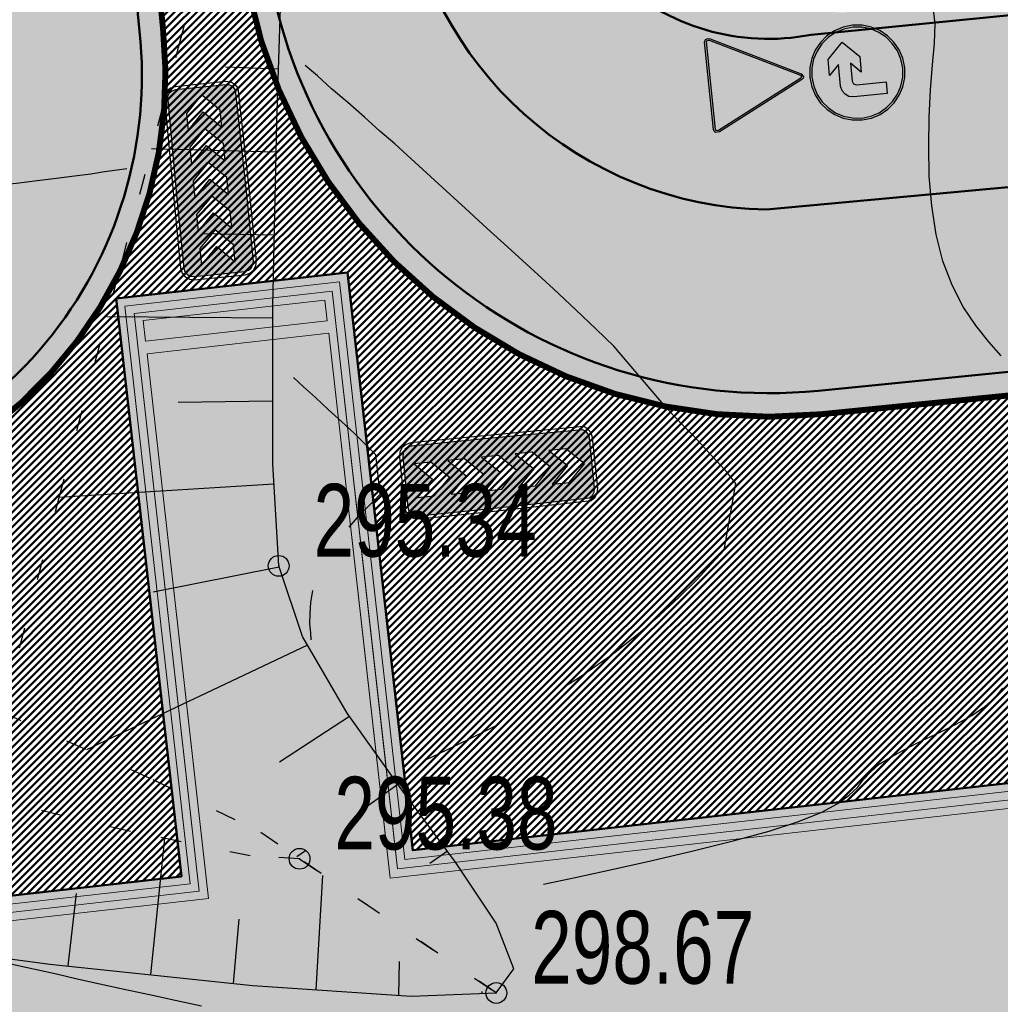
# Model space of a CAD drawing. Extents: x 2931 to 5026, y -2784 to 809.
# Tile 9 of 170: x 3196 to 3220, y -2550 to -2526. Entities that reach past the tile are written whole.
import ezdxf

# ---------------------------------------------------------------- set-up
doc = ezdxf.new("R2010")
doc.units = 0
doc.header["$MEASUREMENT"] = 0
doc.linetypes.add('CONTI', pattern=[0])
doc.linetypes.add('STROT', pattern=[1.7, 0.5, -1.2])
doc.layers.add('.', color=7, linetype='Continuous', lineweight=15)
for name, color, linetype in [('GORIZDEFAULT', 32, 'CONTI'), ('OTKOSDEFAULT', 32, 'CONTI'), ('PDF_2D - Общий', 7, 'Continuous'), ('PI_OTDEFAULT', 172, 'CONTI'), ('PI_TTDEFAULT', 5, 'CONTI')]:
    doc.layers.add(name, color=color, linetype=linetype)
doc.styles.add('SHRFT', font='TXT', dxfattribs={"width": 0.75})
pattern_1 = [(45, (0, -760.2495699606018), (-0.08838834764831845, 0.08838834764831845), [])]

# ---------------------------------------------------------------- blocks, each defined once
blk = doc.blocks.new('Б')
at = {"layer": '.', "transparency": 33554625}
h = blk.add_hatch(color=256, dxfattribs=at)
h.dxf.hatch_style = 1
h.set_gradient(color1=(0, 127, 255), color2=(0, 127, 255), tint=0.6399999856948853)
h.paths.add_polyline_path([(1382308.787029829, -88789.23725388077), (1382404.37230982, -88674.51341388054), (1382475.443029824, -88543.33901387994), (1382519.203669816, -88398.61709388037), (1382535.546709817, -88242.82061388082), (1382519.203669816, -88087.13165388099), (1382475.443029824, -87942.30221387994), (1382404.37230982, -87811.23533388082), (1382308.787029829, -87696.40397388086), (1382194.063189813, -87600.81869387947), (1382062.888789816, -87529.74797388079), (1381918.05934982, -87486.09485388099), (1381762.370389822, -87469.64429388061), (1381606.681429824, -87486.09485388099), (1381461.851989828, -87529.74797388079), (1381330.677589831, -87600.81869387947), (1381215.953749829, -87696.40397388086), (1381123.056469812, -87808.43981388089), (1381049.29774982, -87939.61421388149), (1381005.537109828, -88084.4436538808), (1380989.194069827, -88242.82061388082), (1381005.537109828, -88398.61709388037), (1381049.29774982, -88543.33901387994), (1381123.056469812, -88674.51341388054), (1381215.953749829, -88789.23725388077), (1381330.677589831, -88882.13453388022), (1381461.851989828, -88955.89325388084), (1381606.681429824, -88999.65389388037), (1381762.370389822, -89015.99693387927), (1381918.05934982, -88999.65389388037), (1382062.888789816, -88955.89325388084), (1382194.063189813, -88882.13453388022)])
h.paths.add_polyline_path([(1381762.370389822, -88311.20333388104), (1381931.714389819, -88141.75181388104), (1381628.507989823, -88141.75181388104), (1381579.371349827, -88160.89037387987), (1381560.232789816, -88210.0270138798), (1381560.232789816, -88712.79053387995), (1381357.987669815, -88712.79053387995), (1381357.987669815, -88141.75181388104), (1381374.438229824, -88062.50957388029), (1381418.091349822, -87999.71789387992), (1381480.990549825, -87955.95725388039), (1381560.232789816, -87939.61421388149), (1381931.714389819, -87939.61421388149), (1381762.370389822, -87772.95821387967), (1382030.09518982, -87772.95821387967), (1382300.615509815, -88040.68301388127), (1382030.09518982, -88311.20333388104)], flags=16)
at = {"color": 5}
blk.add_lwpolyline([(1382568.340309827, -88242.82061388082), (1382551.889749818, -88078.96013388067), (1382505.548629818, -87928.64717388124), (1382431.682389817, -87792.09677388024), (1382333.409109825, -87671.8894138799), (1382213.201749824, -87573.50861388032), (1382076.543829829, -87499.74989388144), (1381926.338389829, -87453.30125387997), (1381762.370389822, -87436.85069387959), (1381601.197909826, -87453.30125387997), (1381448.196949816, -87499.74989388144), (1381311.53902982, -87573.50861388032), (1381191.33166982, -87671.8894138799), (1381093.058389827, -87792.09677388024), (1381019.192149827, -87928.64717388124), (1380972.851029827, -88078.96013388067), (1380956.400469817, -88242.82061388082), (1380972.851029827, -88404.1006138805), (1381019.192149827, -88557.10157388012), (1381093.058389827, -88693.65197388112), (1381191.33166982, -88813.85933388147), (1381311.53902982, -88912.24013388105), (1381448.196949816, -88988.68685388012), (1381601.197909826, -89035.13549387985), (1381762.370389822, -89051.58605388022), (1381926.338389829, -89035.13549387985), (1382076.543829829, -88988.68685388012), (1382213.201749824, -88912.24013388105), (1382333.409109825, -88813.85933388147), (1382431.682389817, -88693.65197388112), (1382505.548629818, -88557.10157388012), (1382551.889749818, -88404.1006138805), (1382568.340309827, -88242.82061388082)], dxfattribs=at)
blk.add_lwpolyline([(1382535.546709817, -88242.82061388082), (1382519.203669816, -88087.13165388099), (1382475.443029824, -87942.30221387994), (1382404.37230982, -87811.23533388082), (1382308.787029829, -87696.40397388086), (1382194.063189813, -87600.81869387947), (1382062.888789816, -87529.74797388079), (1381918.05934982, -87486.09485388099), (1381762.370389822, -87469.64429388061), (1381606.681429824, -87486.09485388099), (1381461.851989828, -87529.74797388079), (1381330.677589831, -87600.81869387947), (1381215.953749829, -87696.40397388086), (1381123.056469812, -87808.43981388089), (1381049.29774982, -87939.61421388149), (1381005.537109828, -88084.4436538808), (1380989.194069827, -88242.82061388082), (1381005.537109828, -88398.61709388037), (1381049.29774982, -88543.33901387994), (1381123.056469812, -88674.51341388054), (1381215.953749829, -88789.23725388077), (1381330.677589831, -88882.13453388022), (1381461.851989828, -88955.89325388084), (1381606.681429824, -88999.65389388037), (1381762.370389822, -89015.99693387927), (1381918.05934982, -88999.65389388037), (1382062.888789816, -88955.89325388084), (1382194.063189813, -88882.13453388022), (1382308.787029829, -88789.23725388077), (1382404.37230982, -88674.51341388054), (1382475.443029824, -88543.33901387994), (1382519.203669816, -88398.61709388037), (1382535.546709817, -88242.82061388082)], close=True, dxfattribs=at)
at = {"color": 7}
blk.add_lwpolyline([(1381560.232789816, -88712.79053387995), (1381357.987669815, -88712.79053387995), (1381357.987669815, -88141.75181388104), (1381374.438229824, -88062.50957388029), (1381418.091349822, -87999.71789387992), (1381480.990549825, -87955.95725388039), (1381560.232789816, -87939.61421388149), (1381931.714389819, -87939.61421388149), (1381762.370389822, -87772.95821387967), (1382030.09518982, -87772.95821387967), (1382300.615509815, -88040.68301388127), (1382030.09518982, -88311.20333388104), (1381762.370389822, -88311.20333388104), (1381931.714389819, -88141.75181388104), (1381628.507989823, -88141.75181388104), (1381579.371349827, -88160.89037387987), (1381560.232789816, -88210.0270138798), (1381560.232789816, -88712.79053387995)], close=True, dxfattribs=at)
blk = doc.blocks.new('РАПРА')
at = {"layer": '.', "transparency": 33554625}
h = blk.add_hatch(color=256, dxfattribs=at)
h.dxf.hatch_style = 1
h.set_gradient(color1=(255, 0, 0), color2=(255, 0, 0), tint=0.6399999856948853)
h.paths.add_polyline_path([(1395798.936627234, -87488.78285388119), (1395736.03742723, -87499.74989387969), (1395684.212787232, -87535.23149387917), (1395651.419187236, -87587.16365388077), (1395637.764147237, -87649.95533388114), (1395637.764147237, -88510.6529338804), (1395651.419187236, -88573.44461388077), (1395684.212787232, -88622.5812538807), (1395736.03742723, -88658.17037388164), (1395798.936627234, -88671.82541388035), (1396981.87166724, -88671.82541388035), (1398716.099574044, -88658.17037388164), (1398768.031734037, -88622.5812538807), (1398800.717814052, -88573.44461388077), (1398814.480374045, -88510.6529338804), (1398814.480374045, -87649.95533388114), (1398800.717814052, -87587.16365388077), (1398768.031734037, -87535.23149387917), (1398716.099574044, -87499.74989387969), (1396981.87166724, -87488.78285388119)])
h.paths.add_polyline_path([(1396390.132953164, -87792.09677388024), (1396676.996313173, -87792.09677388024), (1396963.859673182, -88078.96013388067), (1396676.996313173, -88365.8234938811), (1396390.132953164, -88365.8234938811), (1396676.996313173, -88078.96013388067)], flags=16)
h.paths.add_polyline_path([(1396390.132953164, -88078.96013388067), (1396103.269593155, -88365.8234938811), (1395816.406233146, -88365.8234938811), (1396103.269593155, -88078.96013388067), (1395816.406233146, -87792.09677388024), (1396103.269593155, -87792.09677388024)], flags=16)
h.paths.add_polyline_path([(1396963.859673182, -87792.09677388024), (1397250.723033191, -87792.09677388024), (1397537.586393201, -88078.96013388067), (1397250.723033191, -88365.8234938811), (1396963.859673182, -88365.8234938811), (1397250.723033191, -88078.96013388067)], flags=16)
h.paths.add_polyline_path([(1397537.586393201, -87792.09677388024), (1397824.44975321, -87792.09677388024), (1398111.313113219, -88078.96013388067), (1397824.44975321, -88365.8234938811), (1397537.586393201, -88365.8234938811), (1397824.44975321, -88078.96013388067)], flags=16)
h.paths.add_polyline_path([(1398111.313113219, -87792.09677388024), (1398398.176473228, -87792.09677388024), (1398685.039833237, -88078.96013388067), (1398398.176473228, -88365.8234938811), (1398111.313113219, -88365.8234938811), (1398398.176473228, -88078.96013388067)], flags=16)
at = {"color": 1}
blk.add_lwpolyline([(1398866.305014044, -87649.95533388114), (1398849.961974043, -87565.33709387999), (1398803.513334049, -87496.95437387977), (1398737.926134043, -87450.50573388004), (1396981.87166724, -87434.16269388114), (1395798.936627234, -87434.16269388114), (1395714.210867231, -87450.50573388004), (1395645.935667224, -87496.95437387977), (1395599.487027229, -87565.33709387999), (1395583.036467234, -87649.95533388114), (1395583.036467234, -88510.6529338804), (1395599.487027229, -88592.58317388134), (1395645.935667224, -88660.8583738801), (1395714.210867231, -88707.30701387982), (1395798.936627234, -88723.7575738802), (1396981.87166724, -88723.7575738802), (1398737.926134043, -88707.30701387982), (1398806.201334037, -88660.8583738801), (1398852.649974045, -88592.58317388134), (1398869.100534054, -88510.6529338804), (1398866.305014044, -87649.95533388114)], dxfattribs=at)
blk.add_lwpolyline([(1398814.480374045, -87649.95533388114), (1398800.717814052, -87587.16365388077), (1398768.031734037, -87535.23149387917), (1398716.099574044, -87499.74989387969), (1396981.87166724, -87488.78285388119), (1395798.936627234, -87488.78285388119), (1395736.03742723, -87499.74989387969), (1395684.212787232, -87535.23149387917), (1395651.419187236, -87587.16365388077), (1395637.764147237, -87649.95533388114), (1395637.764147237, -88510.6529338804), (1395651.419187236, -88573.44461388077), (1395684.212787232, -88622.5812538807), (1395736.03742723, -88658.17037388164), (1395798.936627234, -88671.82541388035), (1396981.87166724, -88671.82541388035), (1398716.099574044, -88658.17037388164), (1398768.031734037, -88622.5812538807), (1398800.717814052, -88573.44461388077), (1398814.480374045, -88510.6529338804), (1398814.480374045, -87649.95533388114)], close=True, dxfattribs=at)
at = {"color": 7}
for points in [[(1395816.406233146, -87792.09677388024), (1396103.269593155, -88078.96013388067), (1395816.406233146, -88365.8234938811), (1396103.269593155, -88365.8234938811), (1396390.132953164, -88078.96013388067), (1396103.269593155, -87792.09677388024), (1396103.269593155, -87792.09677388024)], [(1396390.132953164, -87792.09677388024), (1396676.996313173, -88078.96013388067), (1396390.132953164, -88365.8234938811), (1396676.996313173, -88365.8234938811), (1396963.859673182, -88078.96013388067), (1396676.996313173, -87792.09677388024), (1396676.996313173, -87792.09677388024)], [(1396963.859673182, -87792.09677388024), (1397250.723033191, -88078.96013388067), (1396963.859673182, -88365.8234938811), (1397250.723033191, -88365.8234938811), (1397537.586393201, -88078.96013388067), (1397250.723033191, -87792.09677388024), (1397250.723033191, -87792.09677388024)], [(1397537.586393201, -87792.09677388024), (1397824.44975321, -88078.96013388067), (1397537.586393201, -88365.8234938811), (1397824.44975321, -88365.8234938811), (1398111.313113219, -88078.96013388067), (1397824.44975321, -87792.09677388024), (1397824.44975321, -87792.09677388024)], [(1398111.313113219, -87792.09677388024), (1398398.176473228, -88078.96013388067), (1398111.313113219, -88365.8234938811), (1398398.176473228, -88365.8234938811), (1398685.039833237, -88078.96013388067), (1398398.176473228, -87792.09677388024), (1398398.176473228, -87792.09677388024)]]:
    blk.add_lwpolyline(points, close=True, dxfattribs=at)
blk = doc.blocks.new('bstrtthtytt434')
at = {"layer": 'GORIZDEFAULT', "color": 32}
for points in [[(3208.946798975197, 476.114363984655), (3209.702525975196, 476.269854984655), (3210.587629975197, 476.467315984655), (3211.556541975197, 476.678049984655), (3212.543087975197, 476.913054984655), (3213.507575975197, 477.1517249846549), (3214.372074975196, 477.388877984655), (3215.100558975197, 477.625964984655), (3215.645246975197, 477.848259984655), (3216.028196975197, 478.052096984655), (3216.297189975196, 478.252203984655), (3216.496342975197, 478.441248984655), (3216.645500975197, 478.629535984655), (3216.810839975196, 478.8060659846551), (3217.023960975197, 478.9973239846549), (3217.317223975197, 479.179796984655), (3217.666359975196, 479.371119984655), (3218.057399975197, 479.5690789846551), (3218.470497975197, 479.763372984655), (3218.875504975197, 479.9635449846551), (3219.250364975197, 480.173260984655), (3219.567138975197, 480.388094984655), (3219.811861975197, 480.6058349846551), (3219.998499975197, 480.828693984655)], [(3219.954973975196, 488.832955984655), (3219.657784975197, 489.1724829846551), (3219.345868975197, 489.559791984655), (3219.044949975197, 490.013275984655), (3218.777084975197, 490.5292689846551), (3218.556242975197, 491.1099829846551), (3218.390513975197, 491.749540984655), (3218.287988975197, 492.442063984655), (3218.225154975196, 493.1551919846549), (3218.218192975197, 493.877169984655), (3218.221533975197, 494.579300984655), (3218.253568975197, 495.235862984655), (3218.308421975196, 495.8387659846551), (3218.354490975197, 496.361524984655), (3218.367504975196, 496.821775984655), (3218.323193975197, 497.237150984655)], [(3209.506216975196, 480.899408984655), (3209.785512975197, 481.0796699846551), (3210.070685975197, 481.2680209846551), (3210.668208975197, 481.6991419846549), (3211.221616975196, 482.137594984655), (3211.744875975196, 482.585589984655), (3212.212261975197, 483.024736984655), (3212.634078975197, 483.4351879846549), (3212.988268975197, 483.820609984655), (3213.293222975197, 484.155277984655), (3213.568896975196, 485.759647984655), (3213.371002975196, 486.014672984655), (3213.126778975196, 486.2909969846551), (3212.860497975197, 486.5709869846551), (3212.592003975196, 486.864944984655), (3212.327934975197, 487.1309659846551), (3212.080045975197, 487.3852319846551), (3211.880697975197, 487.604230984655), (3210.632339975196, 489.067446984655), (3210.210132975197, 489.473083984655), (3209.720991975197, 489.939710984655), (3209.183309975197, 490.441605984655), (3208.621357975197, 490.961133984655), (3208.077797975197, 491.454938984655), (3207.584991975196, 491.899507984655), (3207.164997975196, 492.2911769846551), (3205.665973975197, 493.664576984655), (3205.365877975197, 493.932051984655), (3205.009151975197, 494.240671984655), (3204.634032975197, 494.5750149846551), (3204.234642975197, 494.926991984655), (3203.845555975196, 495.259123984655), (3203.502796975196, 495.5699559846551), (3203.204913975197, 495.8234619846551)], [(3192.941344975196, 492.687278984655), (3193.281001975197, 492.7124389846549), (3193.704466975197, 492.750872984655), (3194.169835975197, 492.795942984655), (3194.679321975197, 492.8336819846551), (3195.200563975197, 492.887601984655), (3195.743862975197, 492.937855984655), (3196.265104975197, 492.9917759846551), (3196.756197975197, 493.055238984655), (3197.227444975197, 493.1083999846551), (3197.654575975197, 493.168890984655), (3198.047892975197, 493.216867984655), (3198.383124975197, 493.2699639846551), (3198.684543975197, 493.3105449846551), (3198.916122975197, 493.340063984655)], [(3204.263786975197, 484.708256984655), (3204.470270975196, 484.941418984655), (3204.673088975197, 485.152521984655), (3204.858273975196, 485.3393549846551), (3205.011856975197, 485.4997059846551), (3204.911413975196, 486.450289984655), (3204.673827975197, 486.684709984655), (3204.393577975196, 486.962486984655), (3204.083179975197, 487.249807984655), (3203.764691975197, 487.543006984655), (3203.454293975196, 487.830326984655), (3203.170378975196, 488.086045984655), (3202.926914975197, 488.312375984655)], [(3203.354887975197, 481.9941449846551), (3203.342307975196, 482.1639739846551), (3203.323090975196, 482.3757069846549), (3203.327385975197, 482.6197999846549), (3203.341223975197, 482.894041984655), (3203.388875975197, 483.1807979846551)], [(3206.130964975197, 479.111959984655), (3206.603600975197, 479.3371609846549), (3207.181342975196, 479.6219649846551), (3207.838469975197, 479.947978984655)], [(3195.488067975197, 474.3478299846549), (3195.732919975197, 474.293540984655), (3196.024100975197, 474.2179529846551), (3196.373366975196, 474.137245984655), (3196.780716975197, 474.051420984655), (3197.226304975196, 473.9501739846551), (3197.724099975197, 473.835718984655), (3198.266011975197, 473.713931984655), (3198.852038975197, 473.5848139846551), (3199.460124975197, 473.452030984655), (3200.082178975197, 473.3214599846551), (3200.712323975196, 473.185010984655)]]:
    blk.add_lwpolyline(points, dxfattribs=at)
at = {"layer": 'OTKOSDEFAULT', "color": 32, "linetype": 'STROT'}
for p, q in [((3201.605210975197, 501.7198549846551), (3200.214477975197, 496.4881379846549)), ((3200.214477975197, 496.4881379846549), (3198.710742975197, 490.794651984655)), ((3198.710742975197, 490.794651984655), (3197.320010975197, 485.562934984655)), ((3197.320010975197, 485.562934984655), (3196.307977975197, 481.737129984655)), ((3195.912403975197, 480.2569529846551), (3199.541463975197, 478.633862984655)), ((3199.541463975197, 478.633862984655), (3202.141054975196, 477.3631829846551)), ((3199.002414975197, 477.381534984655), (3195.061958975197, 478.303816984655)), ((3201.887677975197, 476.793270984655), (3199.002414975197, 477.381534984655)), ((3202.141054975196, 477.3631829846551), (3203.072877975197, 476.723255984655)), ((3203.072877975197, 476.723255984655), (3201.887677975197, 476.793270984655)), ((3203.072877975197, 476.723255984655), (3207.808468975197, 473.492779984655)), ((3207.808468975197, 473.492779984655), (3203.072877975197, 476.723255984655))]:
    blk.add_line(p, q, dxfattribs=at)
at = {"layer": 'OTKOSDEFAULT', "color": 32}
for p, q in [((3202.523277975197, 494.4769589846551), (3202.674022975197, 499.039772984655)), ((3202.560172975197, 495.735663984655), (3201.293376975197, 495.7784359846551)), ((3202.429098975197, 490.009013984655), (3202.523277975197, 494.4769589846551)), ((3202.504515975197, 493.736587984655), (3199.507008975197, 493.813088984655)), ((3202.462827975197, 491.739724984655), (3200.718147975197, 491.771240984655)), ((3202.426493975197, 486.228538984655), (3202.429098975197, 490.009013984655)), ((3202.429228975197, 489.736983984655), (3198.436261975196, 489.7703669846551)), ((3202.423566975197, 487.738667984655), (3200.151767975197, 487.708173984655)), ((3202.571768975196, 483.774460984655), (3202.426493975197, 486.228538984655)), ((3202.453930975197, 485.738898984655), (3197.278171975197, 485.420283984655)), ((3202.584283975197, 483.740646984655), (3199.551074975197, 483.138527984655)), ((3203.141636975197, 482.074916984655), (3202.571768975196, 483.774460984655)), ((3204.221814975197, 480.2271029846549), (3203.141636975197, 482.074916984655)), ((3203.260841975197, 481.864702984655), (3197.946441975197, 479.3477289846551)), ((3204.276992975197, 480.149931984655), (3202.589463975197, 479.052185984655)), ((3205.537995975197, 478.3808729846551), (3204.221814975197, 480.2271029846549)), ((3205.437942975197, 478.515368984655), (3204.506010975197, 477.845143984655)), ((3206.822510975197, 476.644173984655), (3205.537995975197, 478.3808729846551)), ((3199.490772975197, 473.936551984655), (3199.831082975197, 477.212095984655)), ((3203.213945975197, 476.917420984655), (3203.008156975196, 476.7702789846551)), ((3206.630493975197, 476.907288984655), (3206.204945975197, 476.6107949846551)), ((3207.806929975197, 475.1749499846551), (3206.822510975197, 476.644173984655)), ((3203.472872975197, 473.564964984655), (3203.631099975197, 476.317684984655)), ((3197.503387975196, 474.144402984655), (3197.706944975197, 475.8876949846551)), ((3201.486247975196, 473.722821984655), (3201.620787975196, 475.269042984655)), ((3208.231673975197, 474.075271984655), (3207.806929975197, 475.1749499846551)), ((3191.801442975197, 474.887921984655), (3197.066648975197, 474.1897779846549)), ((3197.066648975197, 474.1897779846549), (3201.945044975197, 473.6737819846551)), ((3205.463163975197, 473.429165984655), (3205.476741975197, 474.247466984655)), ((3207.808468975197, 473.492779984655), (3208.231673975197, 474.075271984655)), ((3201.945044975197, 473.6737819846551), (3205.759463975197, 473.4116629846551)), ((3205.759463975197, 473.4116629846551), (3207.808468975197, 473.492779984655)), ((3207.466598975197, 473.481587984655), (3207.465839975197, 473.531582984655))]:
    blk.add_line(p, q, dxfattribs=at)
at = {"layer": 'PI_TTDEFAULT', "color": 0}
for centre in [(3202.571768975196, 483.774460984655), (3203.072877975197, 476.723255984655), (3207.808468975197, 473.492779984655)]:
    blk.add_circle(centre, 0.25, dxfattribs=at)
for p in [(3202.571768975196, 483.774460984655), (3203.072877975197, 476.723255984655), (3207.808468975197, 473.492779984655)]:
    blk.add_point(p, dxfattribs=at)
at = {"layer": 'PI_OTDEFAULT', "color": 0, "style": 'SHRFT', "width": 0.75}
for s, p in [('295.34', (3203.410837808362, 483.9978176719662)), ('295.38', (3203.911946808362, 476.9466126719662)), ('298.67', (3208.647537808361, 473.7161366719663))]:
    blk.add_text(s, height=1.75, dxfattribs=at).set_placement(p)

msp = doc.modelspace()

# ---------------------------------------------------------------- hatches: boundary and pattern name
at = {"layer": '.', "linetype": 'ByBlock', "lineweight": 50}
h = msp.add_hatch(dxfattribs=at)
h.set_pattern_fill('ANSI31', color=252)
h.set_pattern_definition(pattern_1)
edge = h.paths.add_edge_path()
edge.add_line((3056.579508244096, -2312.821312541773), (3060.468574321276, -2322.03408438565))
edge.add_line((3060.468574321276, -2322.03408438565), (3091.428099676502, -2308.964875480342))
edge.add_arc((3092.594819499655, -2311.728707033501), 2.999999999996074, 59.08883293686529, 112.8864824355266, ccw=False)
edge.add_line((3094.135944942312, -2309.154812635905), (3125.421424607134, -2327.887068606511))
edge.add_arc((3123.880299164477, -2330.460963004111), 3.000000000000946, 6.846905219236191, 59.0888329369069, ccw=False)
edge.add_line((3126.858903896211, -2330.103312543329), (3145.92372928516, -2488.88006621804))
edge.add_line((3145.92372928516, -2488.88006621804), (3153.629677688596, -2553.057180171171))
edge.add_line((3153.629677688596, -2553.057180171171), (3155.627738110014, -2590.136361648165))
edge.add_line((3155.627738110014, -2590.136361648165), (3160.809987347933, -2689.926820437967))
edge.add_arc((3157.814024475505, -2690.082404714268), 2.999999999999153, -86.74722545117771, 2.9727744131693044, ccw=False)
edge.add_line((3157.984247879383, -2693.077571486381), (3050.375705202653, -2699.193255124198))
edge.add_line((3050.375705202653, -2699.193255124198), (3050.943116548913, -2709.177144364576))
edge.add_line((3050.943116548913, -2709.177144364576), (3313.191871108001, -2694.335524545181))
edge.add_line((3313.191871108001, -2694.335524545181), (3312.624459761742, -2684.351635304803))
edge.add_line((3312.624459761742, -2684.351635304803), (3173.95866141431, -2692.169702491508))
edge.add_arc((3173.788438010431, -2689.174535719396), 2.999999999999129, 182.972774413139, 273.2527745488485, ccw=False)
edge.add_line((3170.792475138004, -2689.330119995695), (3164.49681413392, -2568.651081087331))
edge.add_line((3164.49681413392, -2568.651081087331), (3163.4838931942, -2549.996359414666))
edge.add_line((3163.4838931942, -2549.996359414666), (3160.81852438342, -2528.100377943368))
edge.add_arc((3164.480270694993, -2528.433239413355), 3.67684413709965, 91.76941746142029, 174.8059522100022, ccw=False)
edge.add_line((3164.36673985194, -2524.758148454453), (3165.328204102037, -2524.665378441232))
edge.add_line((3165.328204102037, -2524.665378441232), (3157.302999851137, -2442.857136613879))
edge.add_arc((3156.299241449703, -2436.34407918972), 6.589950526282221, 187.8889569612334, 278.7611968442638, ccw=False)
edge.add_line((3149.771658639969, -2437.248573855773), (3140.934979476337, -2363.416485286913))
edge.add_line((3140.934979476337, -2363.416485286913), (3139.504408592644, -2350.754711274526))
edge.add_line((3139.504408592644, -2350.754711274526), (3136.203008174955, -2324.042627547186))
edge.add_arc((3133.224403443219, -2324.400278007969), 3.000000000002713, 6.84690521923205, 59.08883293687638)
edge.add_line((3134.765528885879, -2321.826383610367), (3099.87037971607, -2300.93282936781))
edge.add_arc((3101.693711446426, -2298.274062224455), 3.223907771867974, 157.9186088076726, 235.5584146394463, ccw=False)
edge.add_line((3098.706274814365, -2297.062120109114), (3108.700353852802, -2280.575790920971))
edge.add_arc((3111.264605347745, -2282.132908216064), 3.00000000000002, 58.73218183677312, 148.732181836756, ccw=False)
edge.add_line((3112.821722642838, -2279.568656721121), (3205.618491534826, -2335.918610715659))
edge.add_line((3205.618491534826, -2335.918610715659), (3207.292050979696, -2336.828718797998))
edge.add_line((3207.292050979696, -2336.828718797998), (3243.014474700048, -2350.174162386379))
edge.add_line((3243.014474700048, -2350.174162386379), (3266.942729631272, -2359.048636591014))
edge.add_line((3266.942729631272, -2359.048636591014), (3413.241120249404, -2447.108035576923))
edge.add_line((3413.241120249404, -2447.108035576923), (3418.398145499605, -2438.54035849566))
edge.add_line((3418.398145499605, -2438.54035849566), (3272.099754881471, -2350.480959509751))
edge.add_line((3272.099754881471, -2350.48095950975), (3270.420061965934, -2349.67270144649))
edge.add_line((3270.420061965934, -2349.67270144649), (3212.929790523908, -2328.350798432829))
edge.add_line((3212.929790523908, -2328.350798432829), (3210.80888251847, -2327.371105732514))
edge.add_line((3210.80888251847, -2327.371105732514), (3103.502412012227, -2262.210273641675))
edge.add_arc((3105.05952930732, -2259.646022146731), 2.999999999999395, 149.0720988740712, 238.7321818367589, ccw=False)
edge.add_line((3102.486085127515, -2258.104145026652), (3107.443599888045, -2249.829888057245))
edge.add_line((3107.443599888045, -2249.829888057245), (3098.865452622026, -2244.690297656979))
edge.add_line((3098.865452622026, -2244.69029765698), (3093.95672483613, -2252.883127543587))
edge.add_arc((3091.383280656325, -2251.341250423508), 2.999999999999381, 238.7321818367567, 329.07209887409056, ccw=False)
edge.add_line((3089.826163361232, -2253.905501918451), (3029.258160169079, -2217.126158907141))
edge.add_line((3029.258160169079, -2217.126158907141), (3024.067769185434, -2225.673663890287))
edge.add_line((3024.067769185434, -2225.673663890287), (3099.145714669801, -2271.264031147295))
edge.add_arc((3097.588597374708, -2273.828282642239), 2.999999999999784, -31.267816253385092, 58.732181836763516, ccw=False)
edge.add_line((3100.152848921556, -2275.385399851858), (3084.60404677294, -2300.991074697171))
edge.add_line((3084.60404677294, -2300.991074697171), (3056.579508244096, -2312.821312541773))
h = msp.add_hatch(dxfattribs=at)
h.set_pattern_fill('ANSI31', color=72)
h.set_pattern_definition(pattern_1)
edge = h.paths.add_edge_path()
edge.add_line((3198.64854658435, -2533.091432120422), (3204.228626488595, -2532.461111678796))
edge.add_line((3204.228626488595, -2532.461111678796), (3205.797166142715, -2546.370449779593))
edge.add_line((3205.797166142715, -2546.370449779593), (3240.426562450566, -2542.464707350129))
edge.add_line((3240.426562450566, -2542.464707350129), (3240.44861768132, -2542.6602551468))
edge.add_line((3240.44861768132, -2542.6602551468), (3240.049289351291, -2542.706391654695))
edge.add_line((3240.049289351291, -2542.706391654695), (3241.597948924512, -2556.425770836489))
edge.add_line((3241.597948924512, -2556.425770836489), (3241.996162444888, -2556.38075674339))
edge.add_line((3241.996162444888, -2556.38075674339), (3242.018783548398, -2556.580872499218))
edge.add_line((3242.018783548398, -2556.580872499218), (3164.317276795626, -2565.344584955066))
edge.add_line((3164.317276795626, -2565.344584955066), (3165.502113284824, -2587.921263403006))
edge.add_line((3165.502113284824, -2587.921263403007), (3169.410030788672, -2587.71068013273))
edge.add_line((3169.410030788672, -2587.71068013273), (3168.370118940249, -2569.242699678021))
edge.add_line((3168.370118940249, -2569.242699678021), (3257.968945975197, -2564.605967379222))
edge.add_line((3257.968945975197, -2564.605967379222), (3268.704736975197, -2563.456844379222))
edge.add_line((3268.704736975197, -2563.456844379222), (3270.714068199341, -2563.190893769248))
edge.add_line((3270.714068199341, -2563.190893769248), (3269.535281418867, -2553.679751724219))
edge.add_line((3269.535281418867, -2553.679751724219), (3268.265415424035, -2549.617480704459))
edge.add_line((3268.265415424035, -2549.617480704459), (3268.137689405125, -2536.980160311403))
edge.add_line((3268.137689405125, -2536.980160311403), (3268.591353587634, -2536.988949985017))
edge.add_line((3268.591353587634, -2536.988949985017), (3271.151259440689, -2516.901073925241))
edge.add_line((3271.151259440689, -2516.901073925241), (3253.464385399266, -2438.824788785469))
edge.add_line((3253.464385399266, -2438.82478878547), (3246.166203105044, -2403.193287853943))
edge.add_line((3246.166203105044, -2403.193287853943), (3240.206266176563, -2366.234493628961))
edge.add_line((3240.206266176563, -2366.234493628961), (3243.364342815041, -2350.778233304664))
edge.add_line((3243.364342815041, -2350.778233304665), (3206.455271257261, -2336.373664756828))
edge.add_line((3206.455271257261, -2336.373664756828), (3113.046281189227, -2283.05801545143))
edge.add_line((3113.046281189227, -2283.05801545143), (3101.14519328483, -2301.682377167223))
edge.add_line((3101.14519328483, -2301.682377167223), (3134.765528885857, -2321.826383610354))
edge.add_arc((3133.22440344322, -2324.400278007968), 3.000000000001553, 6.849462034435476, 59.088832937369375, ccw=False)
edge.add_line((3136.202992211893, -2324.042494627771), (3146.943135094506, -2413.472300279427))
edge.add_line((3146.943135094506, -2413.472300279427), (3222.727371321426, -2404.312809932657))
edge.add_arc((3223.040655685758, -2408.199481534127), 3.899277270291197, 6.922887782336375, 94.60835138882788, ccw=False)
edge.add_arc((3223.040740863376, -2408.199511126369), 3.899196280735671, -81.47081594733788, 6.923470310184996, ccw=False)
edge.add_line((3223.619042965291, -2412.05558403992), (3196.190003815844, -2415.370747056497))
edge.add_arc((3198.473142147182, -2432.932361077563), 17.70940449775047, 97.40732442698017, 105.2026607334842)
edge.add_arc((3203.298833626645, -2450.679680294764), 36.10110462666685, 105.2072041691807, 108.1649889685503)
edge.add_arc((3188.026555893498, -2402.977521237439), 13.9895464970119, 277.1896508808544, 286.6895548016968, ccw=False)
edge.add_line((3189.777404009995, -2416.85707245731), (3187.842487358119, -2417.090951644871))
edge.add_arc((3184.99443761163, -2418.945933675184), 3.398874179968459, 6.9207488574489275, 33.07686530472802, ccw=False)
edge.add_arc((3184.993523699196, -2418.946345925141), 3.399831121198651, -83.07989968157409, 6.925789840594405, ccw=False)
edge.add_arc((3184.99346771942, -2418.946030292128), 3.400151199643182, 163.5011670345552, 276.9203959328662, ccw=False)
edge.add_line((3181.733315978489, -2417.980401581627), (3147.972979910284, -2422.054859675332))
edge.add_line((3147.972979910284, -2422.054859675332), (3149.771658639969, -2437.248573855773))
edge.add_arc((3156.299241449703, -2436.34407918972), 6.589950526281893, 187.88895696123, 278.7611968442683)
edge.add_line((3157.302999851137, -2442.857136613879), (3156.287946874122, -2432.509773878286))
edge.add_arc((3165.559726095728, -2432.951981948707), 9.282318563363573, 100.07270603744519, 177.2694053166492, ccw=False)
edge.add_line((3163.936269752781, -2423.812735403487), (3168.630711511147, -2423.343163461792))
edge.add_arc((3169.037464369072, -2432.546792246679), 9.212612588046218, 9.79482017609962, 92.53053086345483, ccw=False)
edge.add_line((3178.11578730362, -2430.97953879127), (3178.310066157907, -2432.921798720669))
edge.add_line((3178.310066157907, -2432.921798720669), (3182.539779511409, -2439.693473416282))
edge.add_line((3182.539779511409, -2439.693473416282), (3183.799722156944, -2452.535855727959))
edge.add_line((3183.799722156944, -2452.535855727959), (3187.002343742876, -2452.215506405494))
edge.add_line((3187.002343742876, -2452.215506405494), (3189.210950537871, -2475.135808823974))
edge.add_line((3189.210950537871, -2475.135808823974), (3186.060597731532, -2475.450929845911))
edge.add_line((3186.060597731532, -2475.450929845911), (3186.254695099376, -2477.391375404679))
edge.add_line((3186.254695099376, -2477.391375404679), (3183.233715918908, -2482.554248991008))
edge.add_arc((3187.73220544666, -2482.106702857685), 4.520697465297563, 185.6815518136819, 272.2770185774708)
edge.add_line((3187.911817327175, -2486.623830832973), (3193.870304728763, -2486.027819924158))
edge.add_arc((3192.734762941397, -2481.462962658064), 4.703974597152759, 283.9692133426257, 366.943481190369)
edge.add_line((3197.404238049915, -2480.894298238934), (3197.262375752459, -2479.615018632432))
edge.add_line((3197.262375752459, -2479.615018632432), (3193.661081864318, -2478.128648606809))
edge.add_line((3193.661081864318, -2478.128648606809), (3192.899904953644, -2470.742679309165))
edge.add_line((3192.899904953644, -2470.742679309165), (3189.682132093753, -2471.06454417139))
edge.add_line((3189.682132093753, -2471.06454417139), (3185.735106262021, -2431.60502531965))
edge.add_line((3185.735106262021, -2431.60502531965), (3188.844983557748, -2431.293952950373))
edge.add_line((3188.844983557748, -2431.293952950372), (3188.789684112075, -2430.686479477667))
edge.add_arc((3202.589761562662, -2434.181863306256), 14.23586477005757, 99.41612415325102, 165.7866270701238, ccw=False)
edge.add_line((3200.260722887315, -2420.137810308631), (3222.923904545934, -2417.870875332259))
edge.add_arc((3223.460798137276, -2430.845292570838), 12.98552106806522, 5.712137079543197, 92.3696013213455, ccw=False)
edge.add_line((3236.381839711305, -2429.552836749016), (3237.467507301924, -2440.424911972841))
edge.add_line((3237.467507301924, -2440.424911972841), (3245.489102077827, -2520.619033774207))
edge.add_arc((3232.636911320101, -2521.240463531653), 12.86720568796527, -83.64731502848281, 2.7682123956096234, ccw=False)
edge.add_line((3234.060644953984, -2534.028659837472), (3215.68325286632, -2535.86689921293))
edge.add_arc((3214.378686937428, -2523.146660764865), 12.78696048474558, 185.7956058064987, 275.8556841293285, ccw=False)
edge.add_line((3201.657087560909, -2524.437887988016), (3199.058106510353, -2498.363331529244))
edge.add_arc((3194.432319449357, -2498.826036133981), 4.648870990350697, 5.712137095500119, 93.3895282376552)
edge.add_line((3194.157459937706, -2494.18529764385), (3187.347289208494, -2494.876936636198))
edge.add_arc((3187.957506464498, -2499.233898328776), 4.399486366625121, 97.97273957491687, 185.7133964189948)
edge.add_line((3183.579875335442, -2499.671877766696), (3184.27298960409, -2506.600365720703))
edge.add_line((3184.27298960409, -2506.600365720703), (3184.892601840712, -2507.091513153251))
edge.add_line((3184.892601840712, -2507.091513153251), (3197.794868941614, -2505.864546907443))
edge.add_line((3197.794868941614, -2505.864546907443), (3199.787466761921, -2526.595405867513))
edge.add_arc((3189.185059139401, -2527.721193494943), 10.66200943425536, -84.22149646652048, 6.061084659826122, ccw=False)
edge.add_line((3190.258542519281, -2538.329024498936), (3179.89345328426, -2539.377943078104))
edge.add_arc((3178.567549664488, -2526.425563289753), 13.02006768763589, 184.5809880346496, 275.8448699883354, ccw=False)
edge.add_line((3165.58907542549, -2527.465452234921), (3165.328204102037, -2524.665378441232))
edge.add_line((3165.328204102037, -2524.665378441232), (3164.846212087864, -2524.711885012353))
edge.add_line((3164.846212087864, -2524.711885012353), (3167.773249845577, -2550.659093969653))
edge.add_line((3167.773249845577, -2550.659093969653), (3200.231651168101, -2546.998066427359))
edge.add_line((3200.231651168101, -2546.998066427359), (3198.64854658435, -2533.091432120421))
at = {"lineweight": 40, "true_color": 0xcfcfcf}
h = msp.add_hatch(color=254, dxfattribs=at)
h.dxf.hatch_style = 1
h.paths.add_polyline_path([(3236.401700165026, -2429.769740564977, 0.4020912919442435), (3222.923904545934, -2417.870875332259), (3200.260722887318, -2420.137810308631, 0.2979728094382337), (3188.789684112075, -2430.686479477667), (3188.845210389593, -2431.293930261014), (3185.735106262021, -2431.60502531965), (3187.121516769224, -2445.465358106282), (3188.507927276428, -2459.325690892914), (3189.682132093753, -2471.064544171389), (3192.899904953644, -2470.742679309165), (3193.661081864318, -2478.128648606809), (3197.262375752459, -2479.615018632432), (3197.363281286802, -2480.623799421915, -0.3954589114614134), (3193.870304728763, -2486.027819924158), (3187.911817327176, -2486.623830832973, -0.3717798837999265), (3183.269049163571, -2482.907485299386), (3183.233715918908, -2482.554248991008), (3186.254695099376, -2477.391375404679), (3186.060597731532, -2475.450929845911), (3189.210950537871, -2475.135808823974), (3188.212792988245, -2465.156949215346), (3187.002343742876, -2452.215506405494), (3183.799722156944, -2452.535855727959), (3182.539779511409, -2439.693473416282), (3178.310066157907, -2432.921798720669), (3178.11578730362, -2430.97953879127, 0.3775479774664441), (3168.630711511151, -2423.343163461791), (3163.936269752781, -2423.812735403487, 0.3501788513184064), (3156.287946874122, -2432.509773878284), (3163.262400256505, -2503.606751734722), (3165.567260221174, -2527.142945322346, 0.4407652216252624), (3180.447832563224, -2539.309145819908), (3185.9967051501, -2538.754107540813), (3190.085791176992, -2538.34508764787, 0.4204379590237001), (3199.787466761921, -2526.595405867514), (3197.794868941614, -2505.864546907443), (3185.071573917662, -2507.074493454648, -0.4023531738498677), (3184.272989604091, -2506.600365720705), (3183.582524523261, -2499.697593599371, -0.4044187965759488), (3187.3472892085, -2494.876936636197), (3190.44205377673, -2494.567375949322), (3193.612779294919, -2494.249972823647, -0.4559087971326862), (3199.07801153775, -2498.654145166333), (3201.657087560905, -2524.437887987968, 0.41452071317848), (3215.683252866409, -2535.866899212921), (3234.060644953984, -2534.028659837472, 0.3960063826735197), (3245.489102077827, -2520.619033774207)])
h.paths.add_polyline_path([(3207.03778315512, -2451.91205623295), (3216.344721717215, -2450.906481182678, -0.460910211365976), (3217.20601253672, -2451.504122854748), (3217.713877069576, -2456.581387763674), (3223.105556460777, -2456.042073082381), (3222.596895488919, -2450.956847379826, -0.5043845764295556), (3223.101133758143, -2450.378891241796), (3228.150711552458, -2449.87379603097), (3227.609384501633, -2444.461998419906), (3206.745009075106, -2446.549003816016, -0.4135501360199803), (3201.883217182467, -2442.910215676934), (3200.86529559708, -2432.733769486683, -0.4125955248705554), (3204.897344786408, -2428.011511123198), (3223.713569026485, -2426.129376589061, -0.3863695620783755), (3228.194028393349, -2429.966975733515, -0.3919432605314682), (3224.458895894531, -2435.097601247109), (3214.864717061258, -2436.057280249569, -0.4215503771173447), (3214.235686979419, -2435.563995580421), (3213.723767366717, -2430.446192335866), (3208.388326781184, -2430.979881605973), (3208.870741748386, -2435.802718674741, -0.3166142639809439), (3208.485410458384, -2436.699630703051), (3203.332663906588, -2437.215045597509), (3203.862076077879, -2442.507726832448), (3223.979733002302, -2440.495413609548, -0.3921261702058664), (3229.549203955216, -2443.900746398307), (3230.536660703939, -2453.772627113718, -0.4350801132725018), (3225.963019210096, -2458.676937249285), (3217.188723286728, -2459.554605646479, -0.4413046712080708), (3216.619709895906, -2459.20625296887), (3216.102574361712, -2454.036304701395), (3210.681480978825, -2454.5785615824), (3211.174444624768, -2459.506856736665, -0.51086082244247), (3210.583513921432, -2460.164190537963), (3205.645078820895, -2460.658168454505), (3206.185945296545, -2466.065361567), (3226.496118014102, -2464.033791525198, -0.423874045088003), (3231.904694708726, -2467.828446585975), (3232.935134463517, -2478.130040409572, -0.3809339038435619), (3228.854507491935, -2482.619558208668), (3210.290027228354, -2484.476511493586, -0.9445699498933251), (3209.381247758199, -2475.402573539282), (3218.711040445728, -2474.508047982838, -0.3488442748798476), (3219.560053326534, -2475.039540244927), (3220.061773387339, -2480.05537572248), (3225.413531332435, -2479.520054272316), (3224.903551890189, -2474.420665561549, -0.5458820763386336), (3225.389042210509, -2473.9015839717), (3230.422945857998, -2473.398056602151), (3229.887738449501, -2468.047438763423), (3209.070923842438, -2470.129686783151, -0.3853398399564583), (3204.229524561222, -2466.366905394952), (3203.215527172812, -2456.229690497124, -0.3584784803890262)], flags=16)
h.paths.add_polyline_path([(3178.778094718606, -2482.839381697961, -0.2214065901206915), (3175.505947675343, -2493.031956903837, 0.277982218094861), (3172.34860886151, -2502.97255310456), (3174.010432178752, -2519.586264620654), (3186.543428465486, -2518.332623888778, -0.4398097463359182), (3187.521916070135, -2519.504839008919), (3188.161130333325, -2525.895242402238, -0.3970099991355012), (3184.175926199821, -2530.803143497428), (3178.706707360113, -2531.308399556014, -0.4396297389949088), (3173.720061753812, -2526.869509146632), (3164.486291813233, -2432.51159997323, -0.9017496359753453), (3173.65223744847, -2431.594755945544)], flags=16)
h.paths.add_polyline_path([(3211.090258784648, -2492.543039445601), (3228.778682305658, -2490.877785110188, -0.9142662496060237), (3229.432751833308, -2497.43731558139), (3222.054241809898, -2498.275088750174, 0.2275587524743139), (3216.003330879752, -2501.389850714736, 0.4257554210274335), (3217.309228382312, -2514.533518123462, -0.6245440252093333), (3215.087378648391, -2521.329717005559, -0.4364639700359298), (3209.053512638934, -2516.864316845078), (3207.188754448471, -2497.715761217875, -0.4080941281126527)], flags=16)
h.paths.add_polyline_path([(3178.378493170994, -2500.237082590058), (3179.649217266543, -2512.940866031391), (3192.387924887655, -2511.666648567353, -0.4225555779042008), (3193.163162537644, -2512.494953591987), (3194.33725093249, -2524.794913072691, -1), (3193.353733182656, -2524.980340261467), (3192.121418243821, -2512.660543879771), (3179.425863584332, -2513.930444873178, -0.4470715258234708), (3178.614138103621, -2513.019289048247), (3177.358061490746, -2500.461940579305, -1)], flags=16)
h.paths.add_polyline_path([(3222.245864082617, -2503.483415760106), (3231.631192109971, -2502.47825301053, -0.01518137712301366), (3232.166872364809, -2502.420881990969), (3231.631192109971, -2502.47825301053, 0.2039938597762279), (3225.667068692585, -2506.049425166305, 0.3845645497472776), (3226.869658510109, -2518.072051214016, -0.710203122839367), (3225.226810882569, -2525.220330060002), (3216.525285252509, -2526.152679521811, -0.02130585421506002), (3215.828828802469, -2526.227303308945), (3216.525285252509, -2526.152679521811, 0.1841086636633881), (3221.626871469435, -2523.27567256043, 0.4206425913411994), (3220.314957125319, -2510.160098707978, -0.6092905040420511)], flags=16)
h.paths.add_polyline_path([(3232.32476832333, -2507.584163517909), (3232.728894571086, -2507.536396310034), (3233.10467408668, -2507.491979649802, 0.1243413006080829), (3236.55796378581, -2506.150139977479, -0.4207583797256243), (3239.515593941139, -2507.952349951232), (3240.817700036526, -2520.969868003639, -0.3726884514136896), (3233.83489277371, -2529.470658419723), (3228.049980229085, -2530.102724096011, 0.5475524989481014), (3230.817904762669, -2514.571267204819, -0.6580089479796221)], flags=16)
h = msp.add_hatch(color=254, dxfattribs=at)
h.dxf.hatch_style = 1
h.paths.add_polyline_path([(3242.018627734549, -2556.57949101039), (3241.996212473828, -2556.380751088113), (3241.597948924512, -2556.425770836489), (3240.050392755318, -2542.705171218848), (3240.44861768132, -2542.6602551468), (3240.426562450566, -2542.464707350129), (3205.797166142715, -2546.370449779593), (3204.227095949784, -2532.461284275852), (3198.662366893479, -2533.088812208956), (3200.231651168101, -2546.998066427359), (3165.600720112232, -2550.904435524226), (3165.623146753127, -2551.103202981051), (3166.020732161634, -2551.05836079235), (3167.567198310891, -2564.775694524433), (3167.170838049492, -2564.820400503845), (3167.182049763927, -2564.919769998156), (3167.193282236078, -2565.019137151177)])
at = {"layer": 'PDF_2D - Общий', "transparency": 33554560}
h = msp.add_hatch(color=2, dxfattribs=at)
h.paths.add_polyline_path([(3203.861674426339, -2532.90569352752), (3205.145999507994, -2544.298530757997), (3205.42974900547, -2546.817600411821), (3240.059841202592, -2542.914081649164), (3241.549968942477, -2556.125309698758), (3241.561713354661, -2556.229650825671), (3167.530501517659, -2564.574999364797), (3166.02932493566, -2551.259351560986), (3200.660013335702, -2547.355765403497), (3200.377892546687, -2544.85110398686), (3199.091938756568, -2533.443858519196)], flags=0)
h.paths.add_polyline_path([(3199.40250094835, -2534.415121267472), (3200.576570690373, -2544.828142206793), (3200.881212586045, -2547.53203476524), (3180.858001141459, -2549.788919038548), (3181.127083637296, -2552.173786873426), (3180.729615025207, -2552.218716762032), (3180.460532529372, -2549.833848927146), (3166.548681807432, -2551.402420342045), (3168.004928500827, -2564.320599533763), (3181.916779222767, -2562.752028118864), (3181.648193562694, -2560.367104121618), (3182.04566217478, -2560.32217423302), (3182.314247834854, -2562.707098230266), (3226.844079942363, -2557.687531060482), (3226.575245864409, -2555.302635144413), (3226.972714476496, -2555.257705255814), (3227.241548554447, -2557.642601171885), (3241.042455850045, -2556.08657081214), (3239.58610978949, -2543.168402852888), (3225.785252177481, -2544.724427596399), (3226.054135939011, -2547.109317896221), (3225.656667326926, -2547.154247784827), (3225.387783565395, -2544.769357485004), (3205.253479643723, -2547.038799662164), (3204.947321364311, -2544.321492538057), (3203.774768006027, -2533.921886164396)], flags=0)
h.paths.add_polyline_path([(3199.368803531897, -2534.117019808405), (3203.741070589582, -2533.623784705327), (3203.685405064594, -2533.126892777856), (3199.31313800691, -2533.62012788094)], flags=0)

# ---------------------------------------------------------------- linework, layer by layer
at = {"color": 255, "lineweight": 50, "ltscale": 1000}
for points in [[(3190.675024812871, -2428.111110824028, -0.2659289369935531), (3200.327133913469, -2420.702555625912), (3222.96380135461, -2418.43827279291, -0.4018179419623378), (3235.835492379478, -2429.821530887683), (3244.921903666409, -2520.660920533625, -0.3955928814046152), (3234.000858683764, -2533.463251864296), (3215.563627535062, -2535.307476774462, -0.4130268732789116), (3202.222773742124, -2524.380883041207), (3199.645463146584, -2498.614789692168, 0.4535375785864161), (3193.53486445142, -2493.686379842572), (3190.385422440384, -2494.001652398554), (3187.279878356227, -2494.31229132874, 0.4049945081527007), (3183.016958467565, -2499.755799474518), (3183.711351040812, -2506.697835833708, 0.3486412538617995), (3184.914138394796, -2507.660581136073), (3197.283268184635, -2506.484314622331), (3199.221798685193, -2526.652660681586, -0.4206429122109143), (3190.033536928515, -2537.778926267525), (3185.940116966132, -2538.188379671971), (3180.378306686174, -2538.744712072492, -0.4413470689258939), (3166.134316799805, -2527.100091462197), (3165.894083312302, -2524.610322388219)], [(3214.31253748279, -2530.945751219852, -0.3729203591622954), (3205.568707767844, -2523.079284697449), (3203.389926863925, -2501.297403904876), (3206.932709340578, -2500.95239445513), (3206.983238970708, -2501.471265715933), (3203.442742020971, -2501.825411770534)], [(3225.279492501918, -2525.747002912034, -0.00417232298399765), (3225.203815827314, -2525.756547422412), (3215.381390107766, -2526.735336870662, -0.2456612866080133), (3210.658140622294, -2525.346589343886)], [(3214.31253748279, -2530.945751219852), (3225.597562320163, -2529.904210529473, 0.004670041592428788), (3225.756661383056, -2529.887007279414, 0.004670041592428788)]]:
    msp.add_lwpolyline(points, format="xyb", dxfattribs=at)
msp.add_lwpolyline([(3236.401700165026, -2429.769740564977, 0.142137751, 0.142137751, 0), (3245.489102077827, -2520.619033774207, 0.142137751, 0.142137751, -0.3960063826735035), (3234.060644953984, -2534.028659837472, 0.142137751, 0.142137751, 0), (3215.619498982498, -2535.873276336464, 0.142137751, 0.142137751, -0.4130535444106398), (3201.657087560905, -2524.437887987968, 0.142137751, 0.142137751, 0), (3199.07801153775, -2498.654145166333, 0.142137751, 0.142137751, 0.4559087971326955), (3193.612779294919, -2494.249972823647, 0.142137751, 0.142137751, 0), (3190.44205377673, -2494.567375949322, 0.142137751, 0.142137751, 0), (3187.3472892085, -2494.876936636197, 0.142137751, 0.142137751, 0.4044187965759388), (3183.582524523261, -2499.697593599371, 0.142137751, 0.142137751, 0), (3184.272989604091, -2506.600365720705, 0.142137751, 0.142137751, 0.3261778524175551), (3184.892601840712, -2507.091513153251, 0.142137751, 0.142137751, 0), (3197.794868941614, -2505.864546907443, 0.142137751, 0.142137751, 0), (3199.787466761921, -2526.595405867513, 0.142137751, 0.142137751, -0.4204379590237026), (3190.085791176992, -2538.34508764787, 0.142137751, 0.142137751, 0), (3185.9967051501, -2538.754107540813, 0.142137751, 0.142137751, 0), (3180.447832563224, -2539.309145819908, 0.142137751, 0.142137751, -0.4407652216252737), (3165.567260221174, -2527.142945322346, 0.142137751, 0.142137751, 0), (3163.262400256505, -2503.606751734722, 0.142137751, 0.142137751, 0), (3156.287946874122, -2432.509773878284, 0.142137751, 0.142137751, -0.3501788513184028)], format="xyseb")
at = {"color": 1}
msp.add_lwpolyline([(3213.178806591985, -2529.077205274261), (3213.086045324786, -2529.08648392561), (3213.048118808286, -2529.058945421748), (3213.032698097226, -2529.021476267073), (3212.822057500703, -2526.915643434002), (3212.843330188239, -2526.854998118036), (3212.906696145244, -2526.825160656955), (3212.954232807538, -2526.832078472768), (3215.146271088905, -2527.678262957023), (3215.199222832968, -2527.739316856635), (3215.191529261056, -2527.779098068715), (3215.159808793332, -2527.813603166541), (3213.178806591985, -2529.077205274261)], dxfattribs=at)
msp.add_lwpolyline([(3213.152056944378, -2529.044709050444), (3213.10567631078, -2529.049348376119), (3213.079078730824, -2529.016836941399), (3212.868438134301, -2526.911004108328), (3212.877287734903, -2526.882780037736), (3212.910955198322, -2526.867739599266), (3212.934449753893, -2526.869229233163), (3215.126259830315, -2527.711596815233), (3215.152842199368, -2527.74395618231), (3215.133211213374, -2527.781091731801), (3213.152056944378, -2529.044709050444)], close=True, dxfattribs=at)
at = {"color": 5, "linetype": 'ByBlock', "lineweight": 50}
msp.add_lwpolyline([(3242.018627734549, -2556.57949101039), (3241.996212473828, -2556.380751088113), (3241.597948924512, -2556.425770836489), (3240.050392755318, -2542.705171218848), (3240.44861768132, -2542.6602551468), (3240.426562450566, -2542.464707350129), (3205.797166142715, -2546.370449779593), (3204.227095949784, -2532.461284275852), (3198.662366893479, -2533.088812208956), (3200.231651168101, -2546.998066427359), (3165.600720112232, -2550.904435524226), (3165.623146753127, -2551.103202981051), (3166.020732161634, -2551.05836079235), (3167.567198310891, -2564.775694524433), (3167.170838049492, -2564.820400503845), (3167.182049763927, -2564.919769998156), (3167.193282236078, -2565.019137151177)], close=True, dxfattribs=at)
at = {"layer": 'PDF_2D - Общий', "lineweight": 5}
for points in [[(3166.30527096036, -2551.027324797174), (3200.439030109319, -2547.176955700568), (3198.869745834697, -2533.267701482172), (3204.037006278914, -2532.685103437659), (3205.606290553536, -2546.594357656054), (3240.434797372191, -2542.662875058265), (3240.412382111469, -2542.464135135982), (3205.782559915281, -2546.373158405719), (3204.213275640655, -2532.463904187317), (3198.64854658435, -2533.091432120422), (3200.217830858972, -2547.000686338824), (3166.282851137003, -2550.828552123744)], [(3203.774768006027, -2533.921886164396), (3204.947321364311, -2544.321492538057)], [(3203.774768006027, -2533.921886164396), (3205.253479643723, -2547.038799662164)], [(3204.947321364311, -2544.321492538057), (3205.253479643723, -2547.038799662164)], [(3205.253479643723, -2547.038799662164), (3225.387783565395, -2544.769357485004)], [(3205.253479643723, -2547.038799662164), (3225.387783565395, -2544.769357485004)]]:
    msp.add_lwpolyline(points, dxfattribs=at)
for points in [[(3203.8617305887, -2532.906190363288), (3205.42980516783, -2546.818097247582), (3205.145999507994, -2544.298530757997), (3203.8617305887, -2532.906190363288), (3199.091938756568, -2533.443858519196)], [(3199.368803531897, -2534.117019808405), (3203.741070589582, -2533.623784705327), (3203.685405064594, -2533.126892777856), (3199.31313800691, -2533.62012788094)], [(3199.368803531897, -2534.117019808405), (3199.31313800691, -2533.62012788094), (3203.685405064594, -2533.126892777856), (3203.741070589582, -2533.623784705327)], [(3166.02932493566, -2551.259351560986), (3200.660013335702, -2547.355765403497), (3199.091938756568, -2533.443858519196), (3200.377892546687, -2544.85110398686), (3200.660013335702, -2547.355765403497)], [(3180.858001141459, -2549.788919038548), (3181.127083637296, -2552.173786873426), (3180.729615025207, -2552.218716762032), (3180.460532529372, -2549.833848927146), (3166.548681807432, -2551.402420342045), (3168.004928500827, -2564.320599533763), (3181.916779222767, -2562.752028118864), (3181.648193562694, -2560.367104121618), (3182.04566217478, -2560.32217423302), (3181.648193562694, -2560.367104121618), (3181.916779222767, -2562.752028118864), (3168.004928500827, -2564.320599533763), (3166.548681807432, -2551.402420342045), (3180.460532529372, -2549.833848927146), (3180.729615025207, -2552.218716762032), (3181.127083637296, -2552.173786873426), (3180.858001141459, -2549.788919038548), (3200.881212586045, -2547.53203476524), (3200.576570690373, -2544.828142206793), (3199.40250094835, -2534.415121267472), (3203.774768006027, -2533.921886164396), (3199.40250094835, -2534.415121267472), (3200.881212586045, -2547.53203476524)], [(3205.42980516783, -2546.818097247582), (3240.060636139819, -2542.913991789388), (3241.561713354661, -2556.229650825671), (3167.530501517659, -2564.574999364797), (3166.02932493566, -2551.259351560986), (3167.530501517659, -2564.574999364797), (3241.561713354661, -2556.229650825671), (3241.549968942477, -2556.125309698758), (3240.059841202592, -2542.914081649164)]]:
    msp.add_lwpolyline(points, close=True, dxfattribs=at)

# ---------------------------------------------------------------- block references
at = {"linetype": 'ByBlock'}
msp.add_blockref('bstrtthtytt434', (0, -3023.298577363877), dxfattribs=at)
at = {"xscale": 0.00142137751, "yscale": 0.00142137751, "zscale": 0.00142137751}
for name, p, rotation in [('Б', (3287.169711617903, -4494.385841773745), 95.71213707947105), ('РАПРА', (3274.015850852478, -4518.83547285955), 95.71213707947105), ('РАПРА', (1219.278299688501, -2610.369385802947), 5.712137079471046)]:
    msp.add_blockref(name, p, dxfattribs=dict(at, rotation=rotation))

doc.saveas('drawing.dxf')
